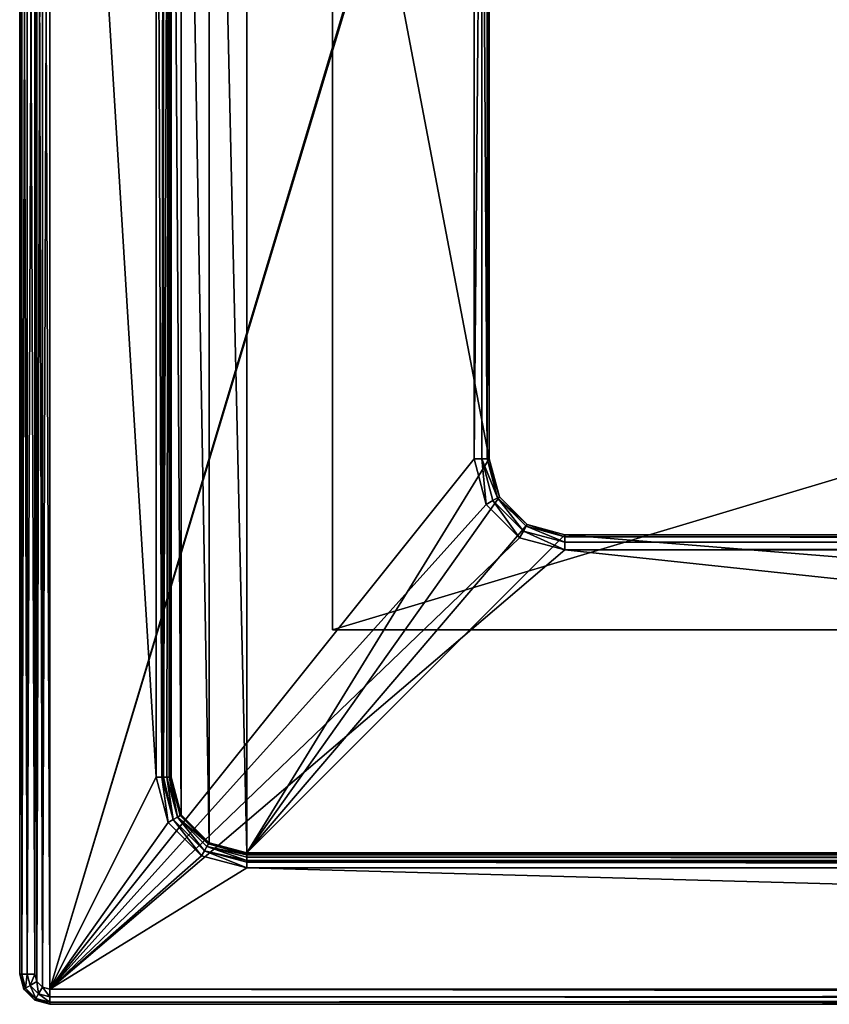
# Model space of a CAD drawing. Header units: millimetres. Extents: x -54 to 256, y -65 to 65.
# Tile 1 of 9: x -54 to -1, y -65 to 0. Entities that reach past the tile are written whole.
import ezdxf

# ---------------------------------------------------------------- set-up
doc = ezdxf.new("R2010")
doc.units = ezdxf.units.MM
doc.header["$LTSCALE"] = 25.4
doc.layers.get('0').update_dxf_attribs({"true_color": 0xff5454})

# ---------------------------------------------------------------- blocks, each defined once
blk = doc.blocks.new('GIPSY-PROSTOK_T-S-2206.STL')
at = {"color": 7, "true_color": 0xf3eeee}
mesh = blk.add_polyface(dxfattribs=at)
corners = [(-52.866, -63.5, 86.549), (-53, 63, 86.549), (-53, -63, 86.549), (-52.866, 63.5, 86.549), (-52.5, -63.866, 86.549), (-52.5, 63.866, 86.549), (-52, -64, 86.549), (-52, 64, 86.549), (-45, -50, 86.549), (-44.196, -53, 86.549), (-42, -55.196, 86.549), (-39, -56, 86.549), (254, -64, 86.549), (241, -56, 86.549), (244, -55.196, 86.549), (246.196, -53, 86.549), (247, -50, 86.549), (247, 50, 86.549), (-39, 56, 86.549), (254, 64, 86.549), (-42, 55.196, 86.549), (-44.196, 53, 86.549), (-45, 50, 86.549), (241, 56, 86.549), (244, 55.196, 86.549), (246.196, 53, 86.549), (254.5, -63.866, 86.549), (254.5, 63.866, 86.549), (254.866, -63.5, 86.549), (254.866, 63.5, 86.549), (255, -63, 86.549), (255, 63, 86.549)]
mesh.append_faces([[corners[k] for k in face] for face in [(0, 1, 2), (29, 30, 31)]], dxfattribs={"vtx0": -1, "color": 7})
mesh.append_faces([[corners[k] for k in face] for face in [(1, 0, 3), (3, 4, 5), (5, 6, 7), (8, 6, 9), (9, 6, 10), (10, 6, 11), (11, 12, 13), (13, 12, 14), (14, 12, 15), (15, 12, 16), (16, 12, 17), (7, 18, 19), (18, 7, 20), (20, 7, 21), (21, 7, 22), (22, 7, 8), (19, 26, 27), (27, 28, 29)]], dxfattribs={"vtx0": -1, "vtx1": -1, "color": 7})
mesh.append_faces([[corners[k] for k in face] for face in [(7, 6, 8), (19, 17, 12)]], dxfattribs={"vtx0": -1, "vtx1": -1, "vtx2": -1, "color": 7})
mesh.append_faces([[corners[k] for k in face] for face in [(3, 0, 4), (5, 4, 6), (11, 6, 12), (19, 18, 23), (19, 23, 24), (19, 24, 25), (19, 25, 17), (19, 12, 26), (27, 26, 28), (29, 28, 30)]], dxfattribs={"vtx0": -1, "vtx2": -1, "color": 7})
mesh = blk.add_polyface(dxfattribs=at)
corners = [(-52.866, 63.5, -13.451), (-53, -63, -13.451), (-53, 63, -13.451), (-52.866, -63.5, -13.451), (-52.5, 63.866, -13.451), (-52.5, -63.866, -13.451), (-52, 64, -13.451), (-52, -64, -13.451), (-23.196, 32, -13.451), (-21, 34.196, -13.451), (-18, 35, -13.451), (254, 64, -13.451), (-24, 29, -13.451), (220, 35, -13.451), (223, 34.196, -13.451), (225.196, 32, -13.451), (226, 29, -13.451), (226, -29, -13.451), (-18, -35, -13.451), (254, -64, -13.451), (-21, -34.196, -13.451), (-23.196, -32, -13.451), (-24, -29, -13.451), (220, -35, -13.451), (223, -34.196, -13.451), (225.196, -32, -13.451), (254.5, 63.866, -13.451), (254.5, -63.866, -13.451), (254.866, 63.5, -13.451), (254.866, -63.5, -13.451), (255, 63, -13.451), (255, -63, -13.451)]
mesh.append_faces([[corners[k] for k in face] for face in [(0, 1, 2), (29, 30, 31)]], dxfattribs={"vtx0": -1, "color": 7})
mesh.append_faces([[corners[k] for k in face] for face in [(1, 0, 3), (3, 4, 5), (5, 6, 7), (8, 6, 9), (9, 6, 10), (10, 11, 13), (13, 11, 14), (14, 11, 15), (15, 11, 16), (16, 11, 17), (7, 18, 19), (18, 7, 20), (20, 7, 21), (21, 7, 22), (22, 7, 12), (19, 26, 27), (27, 28, 29)]], dxfattribs={"vtx0": -1, "vtx1": -1, "color": 7})
mesh.append_faces([[corners[k] for k in face] for face in [(7, 6, 8), (19, 17, 11)]], dxfattribs={"vtx0": -1, "vtx1": -1, "vtx2": -1, "color": 7})
mesh.append_faces([[corners[k] for k in face] for face in [(3, 0, 4), (5, 4, 6), (10, 6, 11), (7, 8, 12), (19, 18, 23), (19, 23, 24), (19, 24, 25), (19, 25, 17), (19, 11, 26), (27, 26, 28), (29, 28, 30)]], dxfattribs={"vtx0": -1, "vtx2": -1, "color": 7})
mesh = blk.add_polyface(dxfattribs=at)
corners = [(-54, 63, 85.549), (-54, -63, -12.451), (-54, -63, 85.549), (-54, 63, -12.451)]
mesh.append_faces([[corners[k] for k in face] for face in [(0, 1, 2), (1, 0, 3)]], dxfattribs={"vtx0": -1, "color": 7})
mesh = blk.add_polyface(dxfattribs=at)
corners = [(-54, 63, -12.451), (-53.866, -63, -12.951), (-54, -63, -12.451), (-53.866, 63, -12.951)]
mesh.append_faces([[corners[k] for k in face] for face in [(0, 1, 2), (1, 0, 3)]], dxfattribs={"vtx0": -1, "color": 7})
mesh = blk.add_polyface(dxfattribs=at)
corners = [(-53.866, 63, 86.049), (-54, -63, 85.549), (-53.866, -63, 86.049), (-54, 63, 85.549)]
mesh.append_faces([[corners[k] for k in face] for face in [(0, 1, 2), (1, 0, 3)]], dxfattribs={"vtx0": -1, "color": 7})
mesh = blk.add_polyface(dxfattribs=at)
corners = [(-53.5, 63, -13.317), (-53.866, -63, -12.951), (-53.866, 63, -12.951), (-53.5, -63, -13.317)]
mesh.append_faces([[corners[k] for k in face] for face in [(0, 1, 2), (1, 0, 3)]], dxfattribs={"vtx0": -1, "color": 7})
mesh = blk.add_polyface(dxfattribs=at)
corners = [(-53.5, -63, 86.415), (-53.866, 63, 86.049), (-53.866, -63, 86.049), (-53.5, 63, 86.415)]
mesh.append_faces([[corners[k] for k in face] for face in [(0, 1, 2), (1, 0, 3)]], dxfattribs={"vtx0": -1, "color": 7})
mesh = blk.add_polyface(dxfattribs=at)
corners = [(-53, 63, -13.451), (-53.5, -63, -13.317), (-53.5, 63, -13.317), (-53, -63, -13.451)]
mesh.append_faces([[corners[k] for k in face] for face in [(0, 1, 2), (1, 0, 3)]], dxfattribs={"vtx0": -1, "color": 7})
mesh = blk.add_polyface(dxfattribs=at)
corners = [(-53, -63, 86.549), (-53.5, 63, 86.415), (-53.5, -63, 86.415), (-53, 63, 86.549)]
mesh.append_faces([[corners[k] for k in face] for face in [(0, 1, 2), (1, 0, 3)]], dxfattribs={"vtx0": -1, "color": 7})
mesh = blk.add_polyface(dxfattribs=at)
corners = [(-43.33, -52.5, -4.451), (-44, 50, -4.451), (-44, -50, -4.451), (-43.33, 52.5, -4.451), (-41.5, -54.33, -4.451), (-41.5, 54.33, -4.451), (-39, -55, -4.451), (-39, 55, -4.451), (-23, -29, -4.451), (-22.33, -31.5, -4.451), (-20.5, -33.33, -4.451), (-18, -34, -4.451), (241, -55, -4.451), (220, -34, -4.451), (222.5, -33.33, -4.451), (224.33, -31.5, -4.451), (225, -29, -4.451), (225, 29, -4.451), (-18, 34, -4.451), (241, 55, -4.451), (-20.5, 33.33, -4.451), (-22.33, 31.5, -4.451), (-23, 29, -4.451), (220, 34, -4.451), (222.5, 33.33, -4.451), (224.33, 31.5, -4.451), (243.5, -54.33, -4.451), (243.5, 54.33, -4.451), (245.33, -52.5, -4.451), (245.33, 52.5, -4.451), (246, -50, -4.451), (246, 50, -4.451)]
mesh.append_faces([[corners[k] for k in face] for face in [(0, 1, 2), (29, 30, 31)]], dxfattribs={"vtx0": -1, "color": 7})
mesh.append_faces([[corners[k] for k in face] for face in [(1, 0, 3), (3, 4, 5), (5, 6, 7), (8, 6, 9), (9, 6, 10), (10, 6, 11), (11, 12, 13), (13, 12, 14), (14, 12, 15), (15, 12, 16), (16, 12, 17), (7, 18, 19), (18, 7, 20), (20, 7, 21), (21, 7, 22), (22, 7, 8), (19, 26, 27), (27, 28, 29)]], dxfattribs={"vtx0": -1, "vtx1": -1, "color": 7})
mesh.append_faces([[corners[k] for k in face] for face in [(7, 6, 8), (19, 17, 12)]], dxfattribs={"vtx0": -1, "vtx1": -1, "vtx2": -1, "color": 7})
mesh.append_faces([[corners[k] for k in face] for face in [(3, 0, 4), (5, 4, 6), (11, 6, 12), (19, 18, 23), (19, 23, 24), (19, 24, 25), (19, 25, 17), (19, 12, 26), (27, 26, 28), (29, 28, 30)]], dxfattribs={"vtx0": -1, "vtx2": -1, "color": 7})
mesh = blk.add_polyface(dxfattribs=at)
corners = [(-44.5, 50, 86.415), (-45, 50, 86.549), (-44.617, -50, 86.473)]
mesh.append_faces([[corners[k] for k in face] for face in [(0, 1, 2)]], dxfattribs={"color": 7})
mesh = blk.add_polyface(dxfattribs=at)
corners = [(-44.617, -50, 86.473), (-45, 50, 86.549), (-45, -50, 86.549)]
mesh.append_faces([[corners[k] for k in face] for face in [(0, 1, 2)]], dxfattribs={"color": 7})
mesh = blk.add_polyface(dxfattribs=at)
corners = [(-44.5, 50, 86.415), (-44.617, -50, 86.473), (-44.5, -50, 86.415)]
mesh.append_faces([[corners[k] for k in face] for face in [(0, 1, 2)]], dxfattribs={"color": 7})
mesh = blk.add_polyface(dxfattribs=at)
corners = [(-44.134, 50, 86.049), (-44.5, -50, 86.415), (-44.293, -50, 86.256)]
mesh.append_faces([[corners[k] for k in face] for face in [(0, 1, 2)]], dxfattribs={"color": 7})
mesh = blk.add_polyface(dxfattribs=at)
corners = [(-44.134, 50, 86.049), (-44.5, 50, 86.415), (-44.5, -50, 86.415)]
mesh.append_faces([[corners[k] for k in face] for face in [(0, 1, 2)]], dxfattribs={"color": 7})
mesh = blk.add_polyface(dxfattribs=at)
corners = [(-44.134, 50, 86.049), (-44.293, -50, 86.256), (-44.134, -50, 86.049)]
mesh.append_faces([[corners[k] for k in face] for face in [(0, 1, 2)]], dxfattribs={"color": 7})
mesh = blk.add_polyface(dxfattribs=at)
corners = [(-44, 50, 85.549), (-44.134, -50, 86.049), (-44.076, -50, 85.932)]
mesh.append_faces([[corners[k] for k in face] for face in [(0, 1, 2)]], dxfattribs={"color": 7})
mesh = blk.add_polyface(dxfattribs=at)
corners = [(-44.134, 50, 86.049), (-44.134, -50, 86.049), (-44, 50, 85.549)]
mesh.append_faces([[corners[k] for k in face] for face in [(0, 1, 2)]], dxfattribs={"color": 7})
mesh = blk.add_polyface(dxfattribs=at)
corners = [(-44, 50, 85.549), (-44.076, -50, 85.932), (-44, -50, 85.549)]
mesh.append_faces([[corners[k] for k in face] for face in [(0, 1, 2)]], dxfattribs={"color": 7})
mesh = blk.add_polyface(dxfattribs=at)
corners = [(-44, 50, -4.451), (-44, -50, 85.549), (-44, -50, -4.451), (-44, 50, 85.549)]
mesh.append_faces([[corners[k] for k in face] for face in [(0, 1, 2), (1, 0, 3)]], dxfattribs={"vtx0": -1, "color": 7})
at = {"color": 7, "true_color": 0xe6ffff}
mesh = blk.add_polyface(dxfattribs=at)
corners = [(-33.341, 40.276, -0.451), (-33.341, -40.276, -3.451), (-33.341, -40.276, -0.451), (-33.341, 40.276, -3.451)]
mesh.append_faces([[corners[k] for k in face] for face in [(0, 1, 2), (1, 0, 3)]], dxfattribs={"vtx0": -1, "color": 7})
mesh = blk.add_polyface(dxfattribs=at)
corners = [(235.341, -40.276, -0.451), (-33.341, 40.276, -0.451), (-33.341, -40.276, -0.451), (235.341, 40.276, -0.451)]
mesh.append_faces([[corners[k] for k in face] for face in [(0, 1, 2), (1, 0, 3)]], dxfattribs={"vtx0": -1, "color": 7})
mesh = blk.add_polyface(dxfattribs=at)
corners = [(235.341, 40.276, -3.451), (-33.341, -40.276, -3.451), (-33.341, 40.276, -3.451), (235.341, -40.276, -3.451)]
mesh.append_faces([[corners[k] for k in face] for face in [(0, 1, 2), (1, 0, 3)]], dxfattribs={"vtx0": -1, "color": 7})
at = {"color": 7, "true_color": 0xf3eeee}
mesh = blk.add_polyface(dxfattribs=at)
corners = [(-23.5, 29, -13.317), (-24, -29, -13.451), (-24, 29, -13.451), (-23.5, -29, -13.317)]
mesh.append_faces([[corners[k] for k in face] for face in [(0, 1, 2), (1, 0, 3)]], dxfattribs={"vtx0": -1, "color": 7})
mesh = blk.add_polyface(dxfattribs=at)
corners = [(-23.5, 29, -13.317), (-23.134, -29, -12.951), (-23.5, -29, -13.317), (-23.134, 29, -12.951)]
mesh.append_faces([[corners[k] for k in face] for face in [(0, 1, 2), (1, 0, 3)]], dxfattribs={"vtx0": -1, "color": 7})
mesh = blk.add_polyface(dxfattribs=at)
corners = [(-23.134, 29, -12.951), (-23, -29, -12.451), (-23.134, -29, -12.951), (-23, 29, -12.451)]
mesh.append_faces([[corners[k] for k in face] for face in [(0, 1, 2), (1, 0, 3)]], dxfattribs={"vtx0": -1, "color": 7})
mesh = blk.add_polyface(dxfattribs=at)
corners = [(-23, 29, -12.451), (-23, -29, -4.451), (-23, -29, -12.451), (-23, 29, -4.451)]
mesh.append_faces([[corners[k] for k in face] for face in [(0, 1, 2), (1, 0, 3)]], dxfattribs={"vtx0": -1, "color": 7})
mesh = blk.add_polyface(dxfattribs=at)
corners = [(-23.5, -29, -13.317), (-23.196, -32, -13.451), (-24, -29, -13.451), (-22.763, -31.75, -13.317)]
mesh.append_faces([[corners[k] for k in face] for face in [(0, 1, 2), (1, 0, 3)]], dxfattribs={"vtx0": -1, "color": 7})
mesh = blk.add_polyface(dxfattribs=at)
corners = [(-23.5, -29, -13.317), (-22.446, -31.567, -12.951), (-22.763, -31.75, -13.317), (-23.134, -29, -12.951)]
mesh.append_faces([[corners[k] for k in face] for face in [(0, 1, 2), (1, 0, 3)]], dxfattribs={"vtx0": -1, "color": 7})
mesh = blk.add_polyface(dxfattribs=at)
corners = [(-23.134, -29, -12.951), (-22.33, -31.5, -12.451), (-22.446, -31.567, -12.951), (-23, -29, -12.451)]
mesh.append_faces([[corners[k] for k in face] for face in [(0, 1, 2), (1, 0, 3)]], dxfattribs={"vtx0": -1, "color": 7})
mesh = blk.add_polyface(dxfattribs=at)
corners = [(-23, -29, -12.451), (-22.33, -31.5, -4.451), (-22.33, -31.5, -12.451), (-23, -29, -4.451)]
mesh.append_faces([[corners[k] for k in face] for face in [(0, 1, 2), (1, 0, 3)]], dxfattribs={"vtx0": -1, "color": 7})
mesh = blk.add_polyface(dxfattribs=at)
corners = [(-22.763, -31.75, -13.317), (-21, -34.196, -13.451), (-23.196, -32, -13.451), (-20.75, -33.763, -13.317)]
mesh.append_faces([[corners[k] for k in face] for face in [(0, 1, 2), (1, 0, 3)]], dxfattribs={"vtx0": -1, "color": 7})
mesh = blk.add_polyface(dxfattribs=at)
corners = [(-22.446, -31.567, -12.951), (-20.75, -33.763, -13.317), (-22.763, -31.75, -13.317), (-20.567, -33.446, -12.951)]
mesh.append_faces([[corners[k] for k in face] for face in [(0, 1, 2), (1, 0, 3)]], dxfattribs={"vtx0": -1, "color": 7})
mesh = blk.add_polyface(dxfattribs=at)
corners = [(-22.446, -31.567, -12.951), (-20.5, -33.33, -12.451), (-20.567, -33.446, -12.951), (-22.33, -31.5, -12.451)]
mesh.append_faces([[corners[k] for k in face] for face in [(0, 1, 2), (1, 0, 3)]], dxfattribs={"vtx0": -1, "color": 7})
mesh = blk.add_polyface(dxfattribs=at)
corners = [(-22.33, -31.5, -12.451), (-20.5, -33.33, -4.451), (-20.5, -33.33, -12.451), (-22.33, -31.5, -4.451)]
mesh.append_faces([[corners[k] for k in face] for face in [(0, 1, 2), (1, 0, 3)]], dxfattribs={"vtx0": -1, "color": 7})
mesh = blk.add_polyface(dxfattribs=at)
corners = [(-20.75, -33.763, -13.317), (-18, -35, -13.451), (-21, -34.196, -13.451), (-18, -34.5, -13.317)]
mesh.append_faces([[corners[k] for k in face] for face in [(0, 1, 2), (1, 0, 3)]], dxfattribs={"vtx0": -1, "color": 7})
mesh = blk.add_polyface(dxfattribs=at)
corners = [(-20.567, -33.446, -12.951), (-18, -34.5, -13.317), (-20.75, -33.763, -13.317), (-18, -34.134, -12.951)]
mesh.append_faces([[corners[k] for k in face] for face in [(0, 1, 2), (1, 0, 3)]], dxfattribs={"vtx0": -1, "color": 7})
mesh = blk.add_polyface(dxfattribs=at)
corners = [(-20.5, -33.33, -12.451), (-18, -34.134, -12.951), (-20.567, -33.446, -12.951), (-18, -34, -12.451)]
mesh.append_faces([[corners[k] for k in face] for face in [(0, 1, 2), (1, 0, 3)]], dxfattribs={"vtx0": -1, "color": 7})
mesh = blk.add_polyface(dxfattribs=at)
corners = [(-20.5, -33.33, -4.451), (-18, -34, -12.451), (-20.5, -33.33, -12.451), (-18, -34, -4.451)]
mesh.append_faces([[corners[k] for k in face] for face in [(0, 1, 2), (1, 0, 3)]], dxfattribs={"vtx0": -1, "color": 7})
mesh = blk.add_polyface(dxfattribs=at)
corners = [(-18, -34, -4.451), (220, -34, -12.451), (-18, -34, -12.451), (220, -34, -4.451)]
mesh.append_faces([[corners[k] for k in face] for face in [(0, 1, 2), (1, 0, 3)]], dxfattribs={"vtx0": -1, "color": 7})
mesh = blk.add_polyface(dxfattribs=at)
corners = [(-18, -34, -12.451), (220, -34.134, -12.951), (-18, -34.134, -12.951), (220, -34, -12.451)]
mesh.append_faces([[corners[k] for k in face] for face in [(0, 1, 2), (1, 0, 3)]], dxfattribs={"vtx0": -1, "color": 7})
mesh = blk.add_polyface(dxfattribs=at)
corners = [(-18, -34.134, -12.951), (220, -34.5, -13.317), (-18, -34.5, -13.317), (220, -34.134, -12.951)]
mesh.append_faces([[corners[k] for k in face] for face in [(0, 1, 2), (1, 0, 3)]], dxfattribs={"vtx0": -1, "color": 7})
mesh = blk.add_polyface(dxfattribs=at)
corners = [(220, -34.5, -13.317), (-18, -35, -13.451), (-18, -34.5, -13.317), (220, -35, -13.451)]
mesh.append_faces([[corners[k] for k in face] for face in [(0, 1, 2), (1, 0, 3)]], dxfattribs={"vtx0": -1, "color": 7})
at = {"color": 7, "true_color": 0xe6ffff}
mesh = blk.add_polyface(dxfattribs=at)
corners = [(235.341, -40.276, -0.451), (-33.341, -40.276, -3.451), (235.341, -40.276, -3.451), (-33.341, -40.276, -0.451)]
mesh.append_faces([[corners[k] for k in face] for face in [(0, 1, 2), (1, 0, 3)]], dxfattribs={"vtx0": -1, "color": 7})
at = {"color": 7, "true_color": 0xf3eeee}
mesh = blk.add_polyface(dxfattribs=at)
corners = [(-44.196, -53, 86.549), (-44.617, -50, 86.473), (-45, -50, 86.549), (-43.865, -52.809, 86.473)]
mesh.append_faces([[corners[k] for k in face] for face in [(0, 1, 2), (1, 0, 3)]], dxfattribs={"vtx0": -1, "color": 7})
mesh = blk.add_polyface(dxfattribs=at)
corners = [(-43.865, -52.809, 86.473), (-44.5, -50, 86.415), (-44.617, -50, 86.473)]
mesh.append_faces([[corners[k] for k in face] for face in [(0, 1, 2)]], dxfattribs={"color": 7})
mesh = blk.add_polyface(dxfattribs=at)
corners = [(-43.865, -52.809, 86.473), (-44.293, -50, 86.256), (-44.5, -50, 86.415)]
mesh.append_faces([[corners[k] for k in face] for face in [(0, 1, 2)]], dxfattribs={"color": 7})
mesh = blk.add_polyface(dxfattribs=at)
corners = [(-43.584, -52.646, 86.256), (-44.293, -50, 86.256), (-43.865, -52.809, 86.473)]
mesh.append_faces([[corners[k] for k in face] for face in [(0, 1, 2)]], dxfattribs={"color": 7})
mesh = blk.add_polyface(dxfattribs=at)
corners = [(-44.293, -50, 86.256), (-43.584, -52.646, 86.256), (-44.134, -50, 86.049)]
mesh.append_faces([[corners[k] for k in face] for face in [(0, 1, 2)]], dxfattribs={"color": 7})
mesh = blk.add_polyface(dxfattribs=at)
corners = [(-44.134, -50, 86.049), (-43.584, -52.646, 86.256), (-44.076, -50, 85.932)]
mesh.append_faces([[corners[k] for k in face] for face in [(0, 1, 2)]], dxfattribs={"color": 7})
mesh = blk.add_polyface(dxfattribs=at)
corners = [(-43.33, -52.5, 85.549), (-44.076, -50, 85.932), (-43.396, -52.538, 85.932), (-44, -50, 85.549)]
mesh.append_faces([[corners[k] for k in face] for face in [(0, 1, 2), (1, 0, 3)]], dxfattribs={"vtx0": -1, "color": 7})
mesh = blk.add_polyface(dxfattribs=at)
corners = [(-44.076, -50, 85.932), (-43.584, -52.646, 86.256), (-43.396, -52.538, 85.932)]
mesh.append_faces([[corners[k] for k in face] for face in [(0, 1, 2)]], dxfattribs={"color": 7})
mesh = blk.add_polyface(dxfattribs=at)
corners = [(-44, -50, -4.451), (-43.33, -52.5, 85.549), (-43.33, -52.5, -4.451), (-44, -50, 85.549)]
mesh.append_faces([[corners[k] for k in face] for face in [(0, 1, 2), (1, 0, 3)]], dxfattribs={"vtx0": -1, "color": 7})
mesh = blk.add_polyface(dxfattribs=at)
corners = [(-41.809, -54.865, 86.473), (-43.584, -52.646, 86.256), (-43.865, -52.809, 86.473), (-41.646, -54.584, 86.256)]
mesh.append_faces([[corners[k] for k in face] for face in [(0, 1, 2), (1, 0, 3)]], dxfattribs={"vtx0": -1, "color": 7})
mesh = blk.add_polyface(dxfattribs=at)
corners = [(-43.584, -52.646, 86.256), (-41.538, -54.396, 85.932), (-43.396, -52.538, 85.932), (-41.646, -54.584, 86.256)]
mesh.append_faces([[corners[k] for k in face] for face in [(0, 1, 2), (1, 0, 3)]], dxfattribs={"vtx0": -1, "color": 7})
mesh = blk.add_polyface(dxfattribs=at)
corners = [(-43.396, -52.538, 85.932), (-41.5, -54.33, 85.549), (-43.33, -52.5, 85.549), (-41.538, -54.396, 85.932)]
mesh.append_faces([[corners[k] for k in face] for face in [(0, 1, 2), (1, 0, 3)]], dxfattribs={"vtx0": -1, "color": 7})
mesh = blk.add_polyface(dxfattribs=at)
corners = [(-43.33, -52.5, 85.549), (-41.5, -54.33, -4.451), (-43.33, -52.5, -4.451), (-41.5, -54.33, 85.549)]
mesh.append_faces([[corners[k] for k in face] for face in [(0, 1, 2), (1, 0, 3)]], dxfattribs={"vtx0": -1, "color": 7})
mesh = blk.add_polyface(dxfattribs=at)
corners = [(-42, -55.196, 86.549), (-43.865, -52.809, 86.473), (-44.196, -53, 86.549), (-41.809, -54.865, 86.473)]
mesh.append_faces([[corners[k] for k in face] for face in [(0, 1, 2), (1, 0, 3)]], dxfattribs={"vtx0": -1, "color": 7})
mesh = blk.add_polyface(dxfattribs=at)
corners = [(-39, -55.5, 86.415), (-41.646, -54.584, 86.256), (-41.809, -54.865, 86.473)]
mesh.append_faces([[corners[k] for k in face] for face in [(0, 1, 2)]], dxfattribs={"color": 7})
mesh = blk.add_polyface(dxfattribs=at)
corners = [(-41.646, -54.584, 86.256), (-39, -55.134, 86.049), (-41.538, -54.396, 85.932)]
mesh.append_faces([[corners[k] for k in face] for face in [(0, 1, 2)]], dxfattribs={"color": 7})
mesh = blk.add_polyface(dxfattribs=at)
corners = [(-39, -55.293, 86.256), (-41.646, -54.584, 86.256), (-39, -55.5, 86.415)]
mesh.append_faces([[corners[k] for k in face] for face in [(0, 1, 2)]], dxfattribs={"color": 7})
mesh = blk.add_polyface(dxfattribs=at)
corners = [(-39, -55.293, 86.256), (-39, -55.134, 86.049), (-41.646, -54.584, 86.256)]
mesh.append_faces([[corners[k] for k in face] for face in [(0, 1, 2)]], dxfattribs={"color": 7})
mesh = blk.add_polyface(dxfattribs=at)
corners = [(-41.538, -54.396, 85.932), (-39, -55, 85.549), (-41.5, -54.33, 85.549), (-39, -55.076, 85.932)]
mesh.append_faces([[corners[k] for k in face] for face in [(0, 1, 2), (1, 0, 3)]], dxfattribs={"vtx0": -1, "color": 7})
mesh = blk.add_polyface(dxfattribs=at)
corners = [(-39, -55.134, 86.049), (-39, -55.076, 85.932), (-41.538, -54.396, 85.932)]
mesh.append_faces([[corners[k] for k in face] for face in [(0, 1, 2)]], dxfattribs={"color": 7})
mesh = blk.add_polyface(dxfattribs=at)
corners = [(-41.5, -54.33, 85.549), (-39, -55, -4.451), (-41.5, -54.33, -4.451), (-39, -55, 85.549)]
mesh.append_faces([[corners[k] for k in face] for face in [(0, 1, 2), (1, 0, 3)]], dxfattribs={"vtx0": -1, "color": 7})
mesh = blk.add_polyface(dxfattribs=at)
corners = [(-39, -56, 86.549), (-41.809, -54.865, 86.473), (-42, -55.196, 86.549), (-39, -55.617, 86.473)]
mesh.append_faces([[corners[k] for k in face] for face in [(0, 1, 2), (1, 0, 3)]], dxfattribs={"vtx0": -1, "color": 7})
mesh = blk.add_polyface(dxfattribs=at)
corners = [(-39, -55.5, 86.415), (-41.809, -54.865, 86.473), (-39, -55.617, 86.473)]
mesh.append_faces([[corners[k] for k in face] for face in [(0, 1, 2)]], dxfattribs={"color": 7})
mesh = blk.add_polyface(dxfattribs=at)
corners = [(-39, -55, 85.549), (241, -55, -4.451), (-39, -55, -4.451), (241, -55, 85.549)]
mesh.append_faces([[corners[k] for k in face] for face in [(0, 1, 2), (1, 0, 3)]], dxfattribs={"vtx0": -1, "color": 7})
mesh = blk.add_polyface(dxfattribs=at)
corners = [(-39, -55.076, 85.932), (241, -55, 85.549), (-39, -55, 85.549), (241, -55.076, 85.932)]
mesh.append_faces([[corners[k] for k in face] for face in [(0, 1, 2), (1, 0, 3)]], dxfattribs={"vtx0": -1, "color": 7})
mesh = blk.add_polyface(dxfattribs=at)
corners = [(-39, -55.134, 86.049), (241, -55.076, 85.932), (-39, -55.076, 85.932), (241, -55.134, 86.049)]
mesh.append_faces([[corners[k] for k in face] for face in [(0, 1, 2), (1, 0, 3)]], dxfattribs={"vtx0": -1, "color": 7})
mesh = blk.add_polyface(dxfattribs=at)
corners = [(-39, -55.293, 86.256), (241, -55.134, 86.049), (-39, -55.134, 86.049), (241, -55.293, 86.256)]
mesh.append_faces([[corners[k] for k in face] for face in [(0, 1, 2), (1, 0, 3)]], dxfattribs={"vtx0": -1, "color": 7})
mesh = blk.add_polyface(dxfattribs=at)
corners = [(241, -55.5, 86.415), (-39, -55.293, 86.256), (-39, -55.5, 86.415), (241, -55.293, 86.256)]
mesh.append_faces([[corners[k] for k in face] for face in [(0, 1, 2), (1, 0, 3)]], dxfattribs={"vtx0": -1, "color": 7})
mesh = blk.add_polyface(dxfattribs=at)
corners = [(241, -55.617, 86.473), (-39, -55.5, 86.415), (-39, -55.617, 86.473), (241, -55.5, 86.415)]
mesh.append_faces([[corners[k] for k in face] for face in [(0, 1, 2), (1, 0, 3)]], dxfattribs={"vtx0": -1, "color": 7})
mesh = blk.add_polyface(dxfattribs=at)
corners = [(241, -56, 86.549), (-39, -55.617, 86.473), (-39, -56, 86.549), (241, -55.617, 86.473)]
mesh.append_faces([[corners[k] for k in face] for face in [(0, 1, 2), (1, 0, 3)]], dxfattribs={"vtx0": -1, "color": 7})
mesh = blk.add_polyface(dxfattribs=at)
corners = [(-54, -63, 85.549), (-53.732, -64, -12.451), (-53.732, -64, 85.549), (-54, -63, -12.451)]
mesh.append_faces([[corners[k] for k in face] for face in [(0, 1, 2), (1, 0, 3)]], dxfattribs={"vtx0": -1, "color": 7})
mesh = blk.add_polyface(dxfattribs=at)
corners = [(-54, -63, -12.451), (-53.616, -63.933, -12.951), (-53.732, -64, -12.451), (-53.866, -63, -12.951)]
mesh.append_faces([[corners[k] for k in face] for face in [(0, 1, 2), (1, 0, 3)]], dxfattribs={"vtx0": -1, "color": 7})
mesh = blk.add_polyface(dxfattribs=at)
corners = [(-53.616, -63.933, 86.049), (-54, -63, 85.549), (-53.732, -64, 85.549), (-53.866, -63, 86.049)]
mesh.append_faces([[corners[k] for k in face] for face in [(0, 1, 2), (1, 0, 3)]], dxfattribs={"vtx0": -1, "color": 7})
mesh = blk.add_polyface(dxfattribs=at)
corners = [(-53.5, -63, -13.317), (-53.616, -63.933, -12.951), (-53.866, -63, -12.951), (-53.299, -63.75, -13.317)]
mesh.append_faces([[corners[k] for k in face] for face in [(0, 1, 2), (1, 0, 3)]], dxfattribs={"vtx0": -1, "color": 7})
mesh = blk.add_polyface(dxfattribs=at)
corners = [(-53.616, -63.933, 86.049), (-53.5, -63, 86.415), (-53.866, -63, 86.049), (-53.299, -63.75, 86.415)]
mesh.append_faces([[corners[k] for k in face] for face in [(0, 1, 2), (1, 0, 3)]], dxfattribs={"vtx0": -1, "color": 7})
mesh = blk.add_polyface(dxfattribs=at)
corners = [(-53, -63, -13.451), (-53.299, -63.75, -13.317), (-53.5, -63, -13.317), (-52.866, -63.5, -13.451)]
mesh.append_faces([[corners[k] for k in face] for face in [(0, 1, 2), (1, 0, 3)]], dxfattribs={"vtx0": -1, "color": 7})
mesh = blk.add_polyface(dxfattribs=at)
corners = [(-53.299, -63.75, 86.415), (-53, -63, 86.549), (-53.5, -63, 86.415), (-52.866, -63.5, 86.549)]
mesh.append_faces([[corners[k] for k in face] for face in [(0, 1, 2), (1, 0, 3)]], dxfattribs={"vtx0": -1, "color": 7})
mesh = blk.add_polyface(dxfattribs=at)
corners = [(-52.866, -63.5, -13.451), (-52.75, -64.299, -13.317), (-53.299, -63.75, -13.317), (-52.5, -63.866, -13.451)]
mesh.append_faces([[corners[k] for k in face] for face in [(0, 1, 2), (1, 0, 3)]], dxfattribs={"vtx0": -1, "color": 7})
mesh = blk.add_polyface(dxfattribs=at)
corners = [(-52.75, -64.299, 86.415), (-52.866, -63.5, 86.549), (-53.299, -63.75, 86.415), (-52.5, -63.866, 86.549)]
mesh.append_faces([[corners[k] for k in face] for face in [(0, 1, 2), (1, 0, 3)]], dxfattribs={"vtx0": -1, "color": 7})
mesh = blk.add_polyface(dxfattribs=at)
corners = [(-53.732, -64, -12.451), (-52.933, -64.616, -12.951), (-53, -64.732, -12.451), (-53.616, -63.933, -12.951)]
mesh.append_faces([[corners[k] for k in face] for face in [(0, 1, 2), (1, 0, 3)]], dxfattribs={"vtx0": -1, "color": 7})
mesh = blk.add_polyface(dxfattribs=at)
corners = [(-52.933, -64.616, 86.049), (-53.732, -64, 85.549), (-53, -64.732, 85.549), (-53.616, -63.933, 86.049)]
mesh.append_faces([[corners[k] for k in face] for face in [(0, 1, 2), (1, 0, 3)]], dxfattribs={"vtx0": -1, "color": 7})
mesh = blk.add_polyface(dxfattribs=at)
corners = [(-53.732, -64, 85.549), (-53, -64.732, -12.451), (-53, -64.732, 85.549), (-53.732, -64, -12.451)]
mesh.append_faces([[corners[k] for k in face] for face in [(0, 1, 2), (1, 0, 3)]], dxfattribs={"vtx0": -1, "color": 7})
mesh = blk.add_polyface(dxfattribs=at)
corners = [(-53.299, -63.75, -13.317), (-52.933, -64.616, -12.951), (-53.616, -63.933, -12.951), (-52.75, -64.299, -13.317)]
mesh.append_faces([[corners[k] for k in face] for face in [(0, 1, 2), (1, 0, 3)]], dxfattribs={"vtx0": -1, "color": 7})
mesh = blk.add_polyface(dxfattribs=at)
corners = [(-52.933, -64.616, 86.049), (-53.299, -63.75, 86.415), (-53.616, -63.933, 86.049), (-52.75, -64.299, 86.415)]
mesh.append_faces([[corners[k] for k in face] for face in [(0, 1, 2), (1, 0, 3)]], dxfattribs={"vtx0": -1, "color": 7})
mesh = blk.add_polyface(dxfattribs=at)
corners = [(-52, -64.866, -12.951), (-52.75, -64.299, -13.317), (-52, -64.5, -13.317), (-52.933, -64.616, -12.951)]
mesh.append_faces([[corners[k] for k in face] for face in [(0, 1, 2), (1, 0, 3)]], dxfattribs={"vtx0": -1, "color": 7})
mesh = blk.add_polyface(dxfattribs=at)
corners = [(-52, -64.866, 86.049), (-52.75, -64.299, 86.415), (-52.933, -64.616, 86.049), (-52, -64.5, 86.415)]
mesh.append_faces([[corners[k] for k in face] for face in [(0, 1, 2), (1, 0, 3)]], dxfattribs={"vtx0": -1, "color": 7})
mesh = blk.add_polyface(dxfattribs=at)
corners = [(-52.5, -63.866, -13.451), (-52, -64.5, -13.317), (-52.75, -64.299, -13.317), (-52, -64, -13.451)]
mesh.append_faces([[corners[k] for k in face] for face in [(0, 1, 2), (1, 0, 3)]], dxfattribs={"vtx0": -1, "color": 7})
mesh = blk.add_polyface(dxfattribs=at)
corners = [(-52, -64.5, 86.415), (-52.5, -63.866, 86.549), (-52.75, -64.299, 86.415), (-52, -64, 86.549)]
mesh.append_faces([[corners[k] for k in face] for face in [(0, 1, 2), (1, 0, 3)]], dxfattribs={"vtx0": -1, "color": 7})
mesh = blk.add_polyface(dxfattribs=at)
corners = [(254, -64.383, -13.375), (-52, -64.5, -13.317), (-52, -64, -13.451)]
mesh.append_faces([[corners[k] for k in face] for face in [(0, 1, 2)]], dxfattribs={"color": 7})
mesh = blk.add_polyface(dxfattribs=at)
corners = [(254, -64.383, -13.375), (-52, -64, -13.451), (254, -64, -13.451)]
mesh.append_faces([[corners[k] for k in face] for face in [(0, 1, 2)]], dxfattribs={"color": 7})
mesh = blk.add_polyface(dxfattribs=at)
corners = [(254, -64.5, 86.415), (-52, -64, 86.549), (-52, -64.5, 86.415)]
mesh.append_faces([[corners[k] for k in face] for face in [(0, 1, 2)]], dxfattribs={"color": 7})
mesh = blk.add_polyface(dxfattribs=at)
corners = [(254, -64.383, 86.473), (-52, -64, 86.549), (254, -64.5, 86.415)]
mesh.append_faces([[corners[k] for k in face] for face in [(0, 1, 2)]], dxfattribs={"color": 7})
mesh = blk.add_polyface(dxfattribs=at)
corners = [(254, -64, 86.549), (-52, -64, 86.549), (254, -64.383, 86.473)]
mesh.append_faces([[corners[k] for k in face] for face in [(0, 1, 2)]], dxfattribs={"color": 7})
mesh = blk.add_polyface(dxfattribs=at)
corners = [(-52, -65, -12.451), (-52.933, -64.616, -12.951), (-52, -64.866, -12.951), (-53, -64.732, -12.451)]
mesh.append_faces([[corners[k] for k in face] for face in [(0, 1, 2), (1, 0, 3)]], dxfattribs={"vtx0": -1, "color": 7})
mesh = blk.add_polyface(dxfattribs=at)
corners = [(-52, -64.866, 86.049), (-53, -64.732, 85.549), (-52, -65, 85.549), (-52.933, -64.616, 86.049)]
mesh.append_faces([[corners[k] for k in face] for face in [(0, 1, 2), (1, 0, 3)]], dxfattribs={"vtx0": -1, "color": 7})
mesh = blk.add_polyface(dxfattribs=at)
corners = [(-52, -65, 85.549), (-53, -64.732, -12.451), (-52, -65, -12.451), (-53, -64.732, 85.549)]
mesh.append_faces([[corners[k] for k in face] for face in [(0, 1, 2), (1, 0, 3)]], dxfattribs={"vtx0": -1, "color": 7})
mesh = blk.add_polyface(dxfattribs=at)
corners = [(254, -64.5, -13.317), (-52, -64.5, -13.317), (254, -64.383, -13.375)]
mesh.append_faces([[corners[k] for k in face] for face in [(0, 1, 2)]], dxfattribs={"color": 7})
mesh = blk.add_polyface(dxfattribs=at)
corners = [(254, -64.707, -13.158), (-52, -64.866, -12.951), (254, -64.5, -13.317)]
mesh.append_faces([[corners[k] for k in face] for face in [(0, 1, 2)]], dxfattribs={"color": 7})
mesh = blk.add_polyface(dxfattribs=at)
corners = [(254, -64.5, -13.317), (-52, -64.866, -12.951), (-52, -64.5, -13.317)]
mesh.append_faces([[corners[k] for k in face] for face in [(0, 1, 2)]], dxfattribs={"color": 7})
mesh = blk.add_polyface(dxfattribs=at)
corners = [(254, -64.707, 86.256), (-52, -64.5, 86.415), (-52, -64.866, 86.049)]
mesh.append_faces([[corners[k] for k in face] for face in [(0, 1, 2)]], dxfattribs={"color": 7})
mesh = blk.add_polyface(dxfattribs=at)
corners = [(254, -64.5, 86.415), (-52, -64.5, 86.415), (254, -64.707, 86.256)]
mesh.append_faces([[corners[k] for k in face] for face in [(0, 1, 2)]], dxfattribs={"color": 7})
mesh = blk.add_polyface(dxfattribs=at)
corners = [(-52, -64.866, -12.951), (254, -64.707, -13.158), (254, -64.866, -12.951)]
mesh.append_faces([[corners[k] for k in face] for face in [(0, 1, 2)]], dxfattribs={"color": 7})
mesh = blk.add_polyface(dxfattribs=at)
corners = [(254, -64.707, 86.256), (-52, -64.866, 86.049), (254, -64.866, 86.049)]
mesh.append_faces([[corners[k] for k in face] for face in [(0, 1, 2)]], dxfattribs={"color": 7})
mesh = blk.add_polyface(dxfattribs=at)
corners = [(-52, -65, -12.451), (254, -64.866, -12.951), (254, -64.924, -12.833)]
mesh.append_faces([[corners[k] for k in face] for face in [(0, 1, 2)]], dxfattribs={"color": 7})
mesh = blk.add_polyface(dxfattribs=at)
corners = [(-52, -65, -12.451), (-52, -64.866, -12.951), (254, -64.866, -12.951)]
mesh.append_faces([[corners[k] for k in face] for face in [(0, 1, 2)]], dxfattribs={"color": 7})
mesh = blk.add_polyface(dxfattribs=at)
corners = [(-52, -64.866, 86.049), (-52, -65, 85.549), (254, -64.924, 85.932)]
mesh.append_faces([[corners[k] for k in face] for face in [(0, 1, 2)]], dxfattribs={"color": 7})
mesh = blk.add_polyface(dxfattribs=at)
corners = [(-52, -64.866, 86.049), (254, -64.924, 85.932), (254, -64.866, 86.049)]
mesh.append_faces([[corners[k] for k in face] for face in [(0, 1, 2)]], dxfattribs={"color": 7})
mesh = blk.add_polyface(dxfattribs=at)
corners = [(-52, -65, -12.451), (254, -64.924, -12.833), (254, -65, -12.451)]
mesh.append_faces([[corners[k] for k in face] for face in [(0, 1, 2)]], dxfattribs={"color": 7})
mesh = blk.add_polyface(dxfattribs=at)
corners = [(254, -64.924, 85.932), (-52, -65, 85.549), (254, -65, 85.549)]
mesh.append_faces([[corners[k] for k in face] for face in [(0, 1, 2)]], dxfattribs={"color": 7})
mesh = blk.add_polyface(dxfattribs=at)
corners = [(254, -65, 85.549), (-52, -65, -12.451), (254, -65, -12.451), (-52, -65, 85.549)]
mesh.append_faces([[corners[k] for k in face] for face in [(0, 1, 2), (1, 0, 3)]], dxfattribs={"vtx0": -1, "color": 7})

msp = doc.modelspace()

# ---------------------------------------------------------------- block references
at = {"color": 0}
msp.add_blockref('GIPSY-PROSTOK_T-S-2206.STL', (0, 0), dxfattribs=at)

doc.saveas('drawing.dxf')
